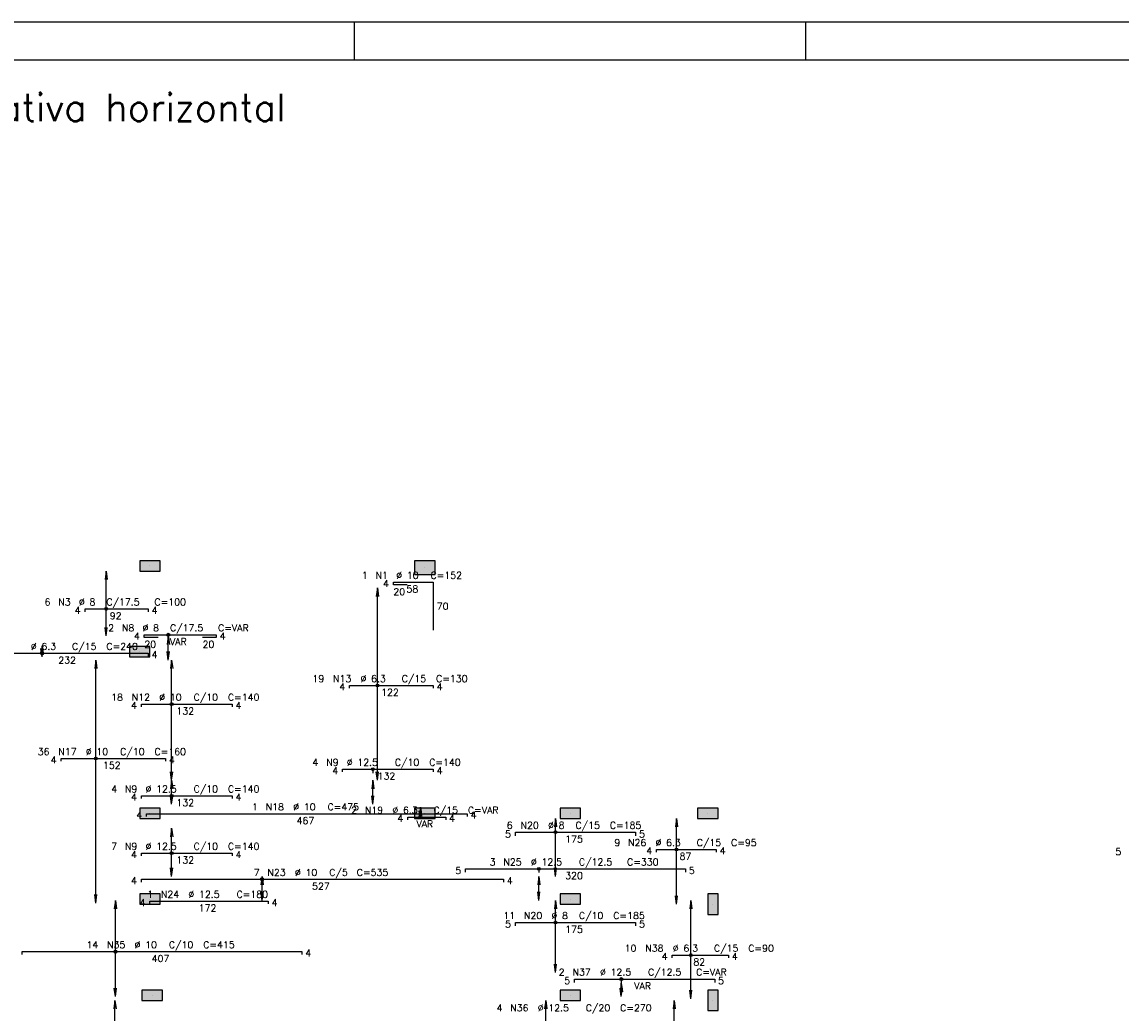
# Model space of a CAD drawing. Extents: x 0 to 119, y 0 to 84.
# Tile 6 of 14: x 24 to 53, y 58 to 84. Entities that reach past the tile are written whole.
import ezdxf

# ---------------------------------------------------------------- set-up
doc = ezdxf.new("R2010")
doc.units = 0
doc.header["$MEASUREMENT"] = 0
doc.linetypes.add('ESTILO_TQS_0002', pattern=[0.4, 0.1, -0.3])
for name, color, linetype in [('1', 1, 'CONTINUOUS'), ('2', 2, 'CONTINUOUS'), ('6', 6, 'CONTINUOUS'), ('7', 7, 'CONTINUOUS'), ('8', 8, 'CONTINUOUS'), ('9', 9, 'CONTINUOUS')]:
    doc.layers.add(name, color=color, linetype=linetype)
doc.styles.get("Standard").update_dxf_attribs({"font": 'ROMANS.SHX'})

msp = doc.modelspace()

# ---------------------------------------------------------------- linework, layer by layer
at = {"layer": '1', "linetype": 'Continuous'}
for p, q in [((0, 84.099998), (118.900002, 84.099998)), ((32.950001, 83.099998), (32.950001, 84.099998)), ((44.900002, 83.099998), (44.900002, 84.099998)), ((27.535858, 69.701124), (27.535858, 69.701124)), ((34.808585, 69.655669), (34.808585, 69.655669)), ((27.263131, 67.428396), (27.263131, 67.428396)), ((27.535858, 63.155669), (27.535858, 63.155669)), ((34.808585, 63.155669), (34.808585, 63.155669)), ((38.663131, 63.155669), (38.663131, 63.155669)), ((42.299495, 63.155669), (42.299495, 63.155669)), ((27.535858, 60.882942), (27.535858, 60.882942)), ((38.663131, 60.882942), (38.663131, 60.882942)), ((42.435858, 60.746578), (42.435858, 60.746578)), ((27.590404, 58.337487), (27.590404, 58.337487)), ((38.663131, 58.337487), (38.663131, 58.337487)), ((42.435858, 58.201124), (42.435858, 58.201124))]:
    msp.add_line(p, q, dxfattribs=at)
at = {"layer": '1', "linetype": 'ESTILO_TQS_0002'}
for p, q in [((28.021023, 67.879918), (28.021023, 67.846578)), ((33.435778, 64.319256), (33.435778, 64.028396)), ((37.829599, 61.682669), (37.829599, 61.482942)), ((40.01061, 58.766107), (40.01061, 58.654054))]:
    msp.add_line(p, q, dxfattribs=at)
at = {"layer": '2', "linetype": 'Continuous'}
for p, q in [((26.375196, 69.56476), (26.345531, 69.339432)), ((26.375196, 67.846578), (26.375196, 69.56476)), ((26.375196, 69.56476), (26.404861, 69.339432)), ((26.375196, 69.56476), (26.375196, 69.56476)), ((33.556996, 69.119305), (33.527331, 68.893977)), ((33.556996, 64.028396), (33.556996, 69.119305)), ((33.556996, 69.119305), (33.586661, 68.893977)), ((33.556996, 69.119305), (33.556996, 69.119305)), ((26.375196, 67.846578), (26.345531, 68.071907)), ((26.375196, 67.846578), (26.404861, 68.071907)), ((26.375196, 67.846578), (26.375196, 67.846578)), ((28.021023, 67.846578), (27.991358, 67.62125)), ((28.021023, 67.210215), (28.021023, 67.846578)), ((28.021023, 67.846578), (28.050688, 67.62125)), ((28.021023, 67.846578), (28.021023, 67.846578)), ((24.678143, 67.587487), (24.648478, 67.362159)), ((24.678143, 67.292033), (24.678143, 67.587487)), ((24.678143, 67.587487), (24.707808, 67.362159)), ((24.678143, 67.587487), (24.678143, 67.587487)), ((24.678143, 67.292033), (24.648478, 67.517361)), ((24.678143, 67.292033), (24.707808, 67.517361)), ((24.678143, 67.292033), (24.678143, 67.292033)), ((28.021023, 67.210215), (27.991358, 67.435543)), ((28.021023, 67.210215), (28.050688, 67.435543)), ((26.103569, 67.210215), (26.073904, 66.984886)), ((26.103569, 60.77566), (26.103569, 67.210215)), ((26.103569, 67.210215), (26.133235, 66.984886)), ((26.103569, 67.210215), (26.103569, 67.210215)), ((28.021023, 67.210215), (28.021023, 67.210215)), ((28.108506, 67.210215), (28.078841, 66.984886)), ((28.108506, 64.028396), (28.108506, 67.210215)), ((28.108506, 67.210215), (28.138171, 66.984886)), ((28.108506, 67.210215), (28.108506, 67.210215)), ((28.108506, 64.028396), (28.078841, 64.253725)), ((28.108506, 64.028396), (28.138171, 64.253725)), ((33.556996, 64.028396), (33.527331, 64.253725)), ((33.556996, 64.028396), (33.586661, 64.253725)), ((28.108506, 64.028396), (28.078841, 63.803068)), ((28.108506, 63.392033), (28.108506, 64.028396)), ((28.108506, 64.028396), (28.138171, 63.803068)), ((28.108506, 64.028396), (28.108506, 64.028396)), ((28.108506, 64.028396), (28.108506, 64.028396)), ((33.435778, 64.028396), (33.406113, 63.803068)), ((33.435778, 63.392033), (33.435778, 64.028396)), ((33.435778, 64.028396), (33.465443, 63.803068)), ((33.435778, 64.028396), (33.435778, 64.028396)), ((33.556996, 64.028396), (33.556996, 64.028396)), ((28.108506, 63.392033), (28.078841, 63.617361)), ((28.108506, 63.392033), (28.138171, 63.617361)), ((33.435778, 63.392033), (33.406113, 63.617361)), ((33.435778, 63.392033), (33.465443, 63.617361)), ((28.108506, 63.392033), (28.108506, 63.392033)), ((33.435778, 63.392033), (33.435778, 63.392033)), ((34.692978, 63.31476), (34.663313, 63.089432)), ((34.692978, 62.996578), (34.663313, 63.221907)), ((34.692978, 62.996578), (34.692978, 63.31476)), ((34.692978, 63.31476), (34.722643, 63.089432)), ((34.692978, 63.31476), (34.692978, 63.31476)), ((34.692978, 62.996578), (34.722643, 63.221907)), ((34.692978, 62.996578), (34.692978, 62.996578)), ((38.269088, 63.019305), (38.239423, 62.793977)), ((38.269088, 61.482942), (38.269088, 63.019305)), ((38.269088, 63.019305), (38.298753, 62.793977)), ((38.269088, 63.019305), (38.269088, 63.019305)), ((41.472169, 63.019305), (41.442504, 62.793977)), ((41.472169, 60.746578), (41.472169, 63.019305)), ((41.472169, 63.019305), (41.501834, 62.793977)), ((41.472169, 63.019305), (41.472169, 63.019305)), ((28.108506, 62.755669), (28.078841, 62.530341)), ((28.108506, 61.482942), (28.108506, 62.755669)), ((28.108506, 62.755669), (28.138171, 62.530341)), ((28.108506, 62.755669), (28.108506, 62.755669)), ((28.108506, 61.482942), (28.078841, 61.70827)), ((28.108506, 61.482942), (28.138171, 61.70827)), ((28.108506, 61.482942), (28.108506, 61.482942)), ((30.502202, 61.482942), (30.472537, 61.257613)), ((30.502202, 60.846578), (30.502202, 61.482942)), ((30.502202, 61.482942), (30.531867, 61.257613)), ((30.502202, 61.482942), (30.502202, 61.482942)), ((37.829599, 61.482942), (37.799934, 61.257613)), ((37.829599, 60.846578), (37.829599, 61.482942)), ((37.829599, 61.482942), (37.859264, 61.257613)), ((37.829599, 61.482942), (37.829599, 61.482942)), ((38.269088, 61.482942), (38.239423, 61.70827)), ((38.269088, 61.482942), (38.298753, 61.70827)), ((38.269088, 61.482942), (38.269088, 61.482942)), ((26.103569, 60.77566), (26.073904, 61.000988)), ((26.103569, 60.77566), (26.133235, 61.000988)), ((30.502202, 60.846578), (30.472537, 61.071907)), ((30.502202, 60.846578), (30.531867, 61.071907)), ((37.829599, 60.846578), (37.799934, 61.071907)), ((37.829599, 60.846578), (37.859264, 61.071907)), ((41.472169, 60.746578), (41.442504, 60.971907)), ((41.472169, 60.746578), (41.501834, 60.971907)), ((26.103569, 60.77566), (26.103569, 60.77566)), ((26.62137, 60.846578), (26.591705, 60.62125)), ((26.62137, 58.301124), (26.62137, 60.846578)), ((26.62137, 60.846578), (26.651035, 60.62125)), ((26.62137, 60.846578), (26.62137, 60.846578)), ((30.502202, 60.846578), (30.502202, 60.846578)), ((37.829599, 60.846578), (37.829599, 60.846578)), ((38.269088, 60.846578), (38.239423, 60.62125)), ((38.269088, 58.937487), (38.269088, 60.846578)), ((38.269088, 60.846578), (38.298753, 60.62125)), ((38.269088, 60.846578), (38.269088, 60.846578)), ((41.472169, 60.746578), (41.472169, 60.746578)), ((41.852096, 60.846578), (41.822431, 60.62125)), ((41.852096, 58.242199), (41.852096, 60.846578)), ((41.852096, 60.846578), (41.881761, 60.62125)), ((41.852096, 60.846578), (41.852096, 60.846578)), ((38.269088, 58.937487), (38.239423, 59.162816)), ((38.269088, 58.937487), (38.298753, 59.162816)), ((38.269088, 58.937487), (38.269088, 58.937487)), ((26.62137, 58.301124), (26.591705, 58.526452)), ((26.62137, 58.301124), (26.651035, 58.526452)), ((40.01061, 58.654054), (39.980945, 58.428726)), ((40.01061, 58.301124), (39.980945, 58.526452)), ((40.01061, 58.301124), (40.01061, 58.654054)), ((40.01061, 58.654054), (40.040275, 58.428726)), ((40.01061, 58.654054), (40.01061, 58.654054)), ((40.01061, 58.301124), (40.040275, 58.526452)), ((26.62137, 58.301124), (26.62137, 58.301124)), ((40.01061, 58.301124), (40.01061, 58.301124)), ((41.852096, 58.242199), (41.822431, 58.467527)), ((41.852096, 58.242199), (41.881761, 58.467527)), ((41.852096, 58.242199), (41.852096, 58.242199)), ((26.609527, 58.201124), (26.579861, 57.975795)), ((26.609527, 56.392033), (26.609527, 58.201124)), ((26.609527, 58.201124), (26.639192, 57.975795)), ((26.609527, 58.201124), (26.609527, 58.201124)), ((38.011462, 58.201124), (37.981797, 57.975795)), ((38.011462, 57.028396), (38.011462, 58.201124)), ((38.011462, 58.201124), (38.041127, 57.975795)), ((38.011462, 58.201124), (38.011462, 58.201124)), ((41.41156, 58.201124), (41.381894, 57.975795)), ((41.41156, 56.181726), (41.41156, 58.201124)), ((41.41156, 58.201124), (41.441225, 57.975795)), ((41.41156, 58.201124), (41.41156, 58.201124))]:
    msp.add_line(p, q, dxfattribs=at)
for points in [[(27.808585, 69.56476), (27.808585, 69.837487), (27.263131, 69.837487), (27.263131, 69.56476), (27.808585, 69.56476)], [(35.081313, 69.473851), (35.081313, 69.837487), (34.535858, 69.837487), (34.535858, 69.473851), (35.081313, 69.473851)], [(27.535858, 67.292033), (27.535858, 67.56476), (26.990404, 67.56476), (26.990404, 67.292033), (27.535858, 67.292033)], [(27.808585, 63.019305), (27.808585, 63.292033), (27.263131, 63.292033), (27.263131, 63.019305), (27.808585, 63.019305)], [(35.081313, 63.019305), (35.081313, 63.292033), (34.535858, 63.292033), (34.535858, 63.019305), (35.081313, 63.019305)], [(38.935858, 63.019305), (38.935858, 63.292033), (38.390404, 63.292033), (38.390404, 63.019305), (38.935858, 63.019305)], [(42.572222, 63.019305), (42.572222, 63.292033), (42.026767, 63.292033), (42.026767, 63.019305), (42.572222, 63.019305)], [(27.808585, 60.746578), (27.808585, 61.019305), (27.263131, 61.019305), (27.263131, 60.746578), (27.808585, 60.746578)], [(38.935858, 60.746578), (38.935858, 61.019305), (38.390404, 61.019305), (38.390404, 60.746578), (38.935858, 60.746578)], [(42.572222, 61.019305), (42.299495, 61.019305), (42.299495, 60.473851), (42.572222, 60.473851), (42.572222, 61.019305)], [(27.863131, 58.201124), (27.863131, 58.473851), (27.317676, 58.473851), (27.317676, 58.201124), (27.863131, 58.201124)], [(38.935858, 58.201124), (38.935858, 58.473851), (38.390404, 58.473851), (38.390404, 58.201124), (38.935858, 58.201124)], [(42.572222, 58.473851), (42.299495, 58.473851), (42.299495, 57.928396), (42.572222, 57.928396), (42.572222, 58.473851)]]:
    msp.add_lwpolyline(points, dxfattribs=at)
for centre, radius in [((26.375196, 68.562487), 0.037841), ((26.375196, 68.562487), 0.018864), ((28.021023, 67.879918), 0.037841), ((28.021023, 67.879918), 0.018864), ((24.678143, 67.387715), 0.037841), ((24.678143, 67.387715), 0.018864), ((33.556996, 66.537487), 0.037841), ((33.556996, 66.537487), 0.018864), ((28.108506, 66.043885), 0.037841), ((28.108506, 66.043885), 0.018864), ((26.103569, 64.603493), 0.037841), ((26.103569, 64.603493), 0.018864), ((33.435778, 64.319256), 0.037841), ((33.435778, 64.319256), 0.018864), ((28.108506, 63.616124), 0.037841), ((28.108506, 63.616124), 0.018864), ((34.692978, 63.054305), 0.037841), ((34.692978, 63.054305), 0.018864), ((38.269088, 62.651361), 0.037841), ((38.269088, 62.651361), 0.018864), ((28.108506, 62.097487), 0.037841), ((28.108506, 62.097487), 0.018864), ((41.472169, 62.196418), 0.037841), ((41.472169, 62.196418), 0.018864), ((30.502202, 61.40493), 0.037841), ((37.829599, 61.682669), 0.037841), ((37.829599, 61.682669), 0.018864), ((30.502202, 61.40493), 0.018864), ((38.269088, 60.264326), 0.037841), ((38.269088, 60.264326), 0.018864), ((26.62137, 59.490215), 0.037841), ((26.62137, 59.490215), 0.018864), ((41.852096, 59.399624), 0.037841), ((41.852096, 59.399624), 0.018864), ((40.01061, 58.766107), 0.037841), ((40.01061, 58.766107), 0.018864)]:
    msp.add_circle(centre, radius, dxfattribs=at)
at = {"layer": '6', "linetype": 'Continuous'}
for p, q in [((33.978996, 69.198396), (33.978996, 69.271124)), ((33.978996, 69.271124), (35.035862, 69.271124)), ((34.342632, 69.198396), (33.978996, 69.198396)), ((35.035862, 69.271124), (35.035862, 67.998396)), ((25.817676, 68.48976), (25.817676, 68.562487)), ((25.817676, 68.562487), (27.490404, 68.562487)), ((27.490404, 68.562487), (27.490404, 68.48976)), ((27.385858, 67.807191), (27.385858, 67.879918)), ((27.385858, 67.879918), (29.291536, 67.879918)), ((29.291536, 67.879918), (29.291536, 67.807191)), ((27.749495, 67.807191), (27.385858, 67.807191)), ((29.291536, 67.807191), (28.927899, 67.807191)), ((23.272222, 67.387715), (27.490404, 67.387715)), ((27.490404, 67.387715), (27.490404, 67.314987)), ((32.817676, 66.46476), (32.817676, 66.537487)), ((32.817676, 66.537487), (35.035858, 66.537487)), ((35.035858, 66.537487), (35.035858, 66.46476)), ((27.308585, 65.971158), (27.308585, 66.043885)), ((27.308585, 66.043885), (29.708585, 66.043885)), ((29.708585, 66.043885), (29.708585, 65.971158)), ((25.182449, 64.530766), (25.182449, 64.603493)), ((25.182449, 64.603493), (27.946085, 64.603493)), ((27.946085, 64.603493), (27.946085, 64.530766)), ((32.635858, 64.246529), (32.635858, 64.319256)), ((32.635858, 64.319256), (35.035858, 64.319256)), ((35.035858, 64.319256), (35.035858, 64.246529)), ((27.308585, 63.543396), (27.308585, 63.616124)), ((27.308585, 63.616124), (29.708585, 63.616124)), ((29.708585, 63.616124), (29.708585, 63.543396)), ((27.444949, 63.068396), (27.444949, 63.141124)), ((27.444949, 63.141124), (35.935858, 63.141124)), ((34.357946, 62.981578), (34.357946, 63.054305)), ((34.357946, 63.054305), (35.363135, 63.054305)), ((35.363135, 63.054305), (35.363135, 62.981578)), ((35.935858, 63.141124), (35.935858, 63.068396)), ((37.208585, 62.560452), (37.208585, 62.651361)), ((37.208585, 62.651361), (40.390404, 62.651361)), ((40.390404, 62.651361), (40.390404, 62.560452)), ((27.308585, 62.02476), (27.308585, 62.097487)), ((27.308585, 62.097487), (29.708585, 62.097487)), ((29.708585, 62.097487), (29.708585, 62.02476)), ((40.944949, 62.12369), (40.944949, 62.196418)), ((40.944949, 62.196418), (42.526767, 62.196418)), ((42.526767, 62.196418), (42.526767, 62.12369)), ((35.890404, 61.59176), (35.890404, 61.682669)), ((35.890404, 61.682669), (41.708585, 61.682669)), ((41.708585, 61.682669), (41.708585, 61.59176)), ((27.308585, 61.332202), (27.308585, 61.40493)), ((27.308585, 61.40493), (36.890404, 61.40493)), ((36.890404, 61.40493), (36.890404, 61.332202)), ((27.535858, 60.753396), (27.535858, 60.826124)), ((27.535858, 60.826124), (30.663131, 60.826124)), ((30.663131, 60.826124), (30.663131, 60.753396)), ((37.208585, 60.173417), (37.208585, 60.264326)), ((37.208585, 60.264326), (40.390404, 60.264326)), ((40.390404, 60.264326), (40.390404, 60.173417)), ((24.154946, 59.417487), (24.154946, 59.490215)), ((24.154946, 59.490215), (31.554946, 59.490215)), ((31.554946, 59.490215), (31.554946, 59.417487)), ((41.355176, 59.326897), (41.355176, 59.399624)), ((41.355176, 59.399624), (42.846085, 59.399624)), ((42.846085, 59.399624), (42.846085, 59.326897)), ((38.773838, 58.675198), (38.773838, 58.766107)), ((38.773838, 58.766107), (42.484521, 58.766107)), ((42.484521, 58.766107), (42.484521, 58.675198))]:
    msp.add_line(p, q, dxfattribs=at)
at = {"layer": '8', "linetype": 'Continuous'}
msp.add_line((2.5, 83.099998), (117.900002, 83.099998), dxfattribs=at)
at = {"layer": '9', "linetype": 'Continuous'}
for points in [[(27.808585, 69.56476), (27.808585, 69.837487), (27.263131, 69.837487)], [(27.808585, 69.56476), (27.263131, 69.837487), (27.263131, 69.56476)], [(35.081313, 69.473851), (35.081313, 69.837487), (34.535858, 69.837487)], [(35.081313, 69.473851), (34.535858, 69.837487), (34.535858, 69.473851)], [(27.808585, 69.56476), (27.263131, 69.56476), (27.808585, 69.56476)], [(35.081313, 69.473851), (34.535858, 69.473851), (35.081313, 69.473851)], [(27.535858, 67.292033), (27.535858, 67.56476), (26.990404, 67.56476)], [(27.535858, 67.292033), (26.990404, 67.56476), (26.990404, 67.292033)], [(27.535858, 67.292033), (26.990404, 67.292033), (27.535858, 67.292033)], [(27.808585, 63.019305), (27.808585, 63.292033), (27.263131, 63.292033)], [(27.808585, 63.019305), (27.263131, 63.292033), (27.263131, 63.019305)], [(35.081313, 63.019305), (35.081313, 63.292033), (34.535858, 63.292033)], [(35.081313, 63.019305), (34.535858, 63.292033), (34.535858, 63.019305)], [(38.935858, 63.019305), (38.935858, 63.292033), (38.390404, 63.292033)], [(38.935858, 63.019305), (38.390404, 63.292033), (38.390404, 63.019305)], [(42.572222, 63.019305), (42.572222, 63.292033), (42.026767, 63.292033)], [(42.572222, 63.019305), (42.026767, 63.292033), (42.026767, 63.019305)], [(27.808585, 63.019305), (27.263131, 63.019305), (27.808585, 63.019305)], [(35.081313, 63.019305), (34.535858, 63.019305), (35.081313, 63.019305)], [(38.935858, 63.019305), (38.390404, 63.019305), (38.935858, 63.019305)], [(42.572222, 63.019305), (42.026767, 63.019305), (42.572222, 63.019305)], [(27.808585, 60.746578), (27.808585, 61.019305), (27.263131, 61.019305)], [(27.808585, 60.746578), (27.263131, 61.019305), (27.263131, 60.746578)], [(38.935858, 60.746578), (38.935858, 61.019305), (38.390404, 61.019305)], [(38.935858, 60.746578), (38.390404, 61.019305), (38.390404, 60.746578)], [(42.572222, 61.019305), (42.299495, 61.019305), (42.299495, 60.473851)], [(42.572222, 61.019305), (42.299495, 60.473851), (42.572222, 60.473851)], [(42.572222, 61.019305), (42.572222, 60.473851), (42.572222, 61.019305)], [(27.808585, 60.746578), (27.263131, 60.746578), (27.808585, 60.746578)], [(38.935858, 60.746578), (38.390404, 60.746578), (38.935858, 60.746578)], [(27.863131, 58.201124), (27.863131, 58.473851), (27.317676, 58.473851)], [(27.863131, 58.201124), (27.317676, 58.473851), (27.317676, 58.201124)], [(38.935858, 58.201124), (38.935858, 58.473851), (38.390404, 58.473851)], [(38.935858, 58.201124), (38.390404, 58.473851), (38.390404, 58.201124)], [(42.572222, 58.473851), (42.299495, 58.473851), (42.299495, 57.928396)], [(42.572222, 58.473851), (42.299495, 57.928396), (42.572222, 57.928396)], [(42.572222, 58.473851), (42.572222, 57.928396), (42.572222, 58.473851)], [(27.863131, 58.201124), (27.317676, 58.201124), (27.863131, 58.201124)], [(38.935858, 58.201124), (38.390404, 58.201124), (38.935858, 58.201124)]]:
    msp.add_solid(points, dxfattribs=at)

# ---------------------------------------------------------------- texts
at = {"layer": '2', "linetype": 'Continuous'}
for s, p in [('1', (33.143793, 69.362033)), ('N1', (33.507429, 69.362033)), ('4', (33.706268, 69.143851)), ('%%c 10', (34.052883, 69.362033)), ('C=152', (34.961974, 69.362033)), ('20', (33.978996, 68.925669)), ('58', (34.325611, 68.998396)), ('6', (24.744949, 68.653396)), ('N3', (25.108585, 68.653396)), ('%%c 8', (25.65404, 68.653396)), ('C/17.5', (26.381313, 68.653396)), ('C=100', (27.65404, 68.653396)), ('70', (35.126771, 68.543851)), ('4', (25.544949, 68.435215)), ('92', (26.472222, 68.28976)), ('4', (27.581313, 68.435215)), ('2', (26.429606, 67.970827)), ('N8', (26.793242, 67.970827)), ('%%c 8', (27.338697, 67.970827)), ('C/17.5', (28.06597, 67.970827)), ('C=VAR', (29.338697, 67.970827)), ('4', (27.113131, 67.752645)), ('4', (29.382445, 67.752645)), ('%%c 6.3', (24.381313, 67.478624)), ('C/15', (25.472222, 67.478624)), ('C=240', (26.381313, 67.478624)), ('20', (27.385858, 67.534463)), ('VAR', (28.06597, 67.607191)), ('20', (28.927899, 67.534463)), ('232', (25.108585, 67.114987)), ('4', (27.581313, 67.260442)), ('19', (31.835858, 66.628396)), ('N13', (32.381313, 66.628396)), ('%%c 6.3', (33.108585, 66.628396)), ('C/15', (34.199495, 66.628396)), ('C=130', (35.108585, 66.628396)), ('4', (32.544949, 66.410215)), ('122', (33.65404, 66.26476)), ('4', (35.126767, 66.410215)), ('18', (26.508585, 66.134794)), ('4', (27.035858, 65.916612)), ('N12', (27.05404, 66.134794)), ('%%c 10', (27.781313, 66.134794)), ('C/10', (28.690404, 66.134794)), ('C=140', (29.599495, 66.134794)), ('4', (29.799495, 65.916612)), ('132', (28.235858, 65.771158)), ('36', (24.564267, 64.694402)), ('4', (24.909722, 64.476221)), ('N17', (25.109722, 64.694402)), ('%%c 10', (25.836995, 64.694402)), ('C/10', (26.746085, 64.694402)), ('C=160', (27.655176, 64.694402)), ('4', (28.036995, 64.476221)), ('152', (26.29154, 64.330766)), ('4', (31.835858, 64.410165)), ('N9', (32.199495, 64.410165)), ('4', (32.363131, 64.191984)), ('%%c 12.5', (32.744949, 64.410165)), ('C/10', (34.017676, 64.410165)), ('C=140', (34.926767, 64.410165)), ('4', (35.126767, 64.191984)), ('132', (33.563131, 64.046529)), ('4', (26.508585, 63.707033)), ('N9', (26.872222, 63.707033)), ('%%c 12.5', (27.417676, 63.707033)), ('C/10', (28.690404, 63.707033)), ('C=140', (29.599495, 63.707033)), ('4', (27.035858, 63.488851)), ('132', (28.235858, 63.343396)), ('4', (29.799495, 63.488851)), ('4', (27.172222, 63.013851)), ('1', (30.235858, 63.232033)), ('N18', (30.599495, 63.232033)), ('%%c 10', (31.326767, 63.232033)), ('C=475', (32.235858, 63.232033)), ('2', (32.86054, 63.145215)), ('N19', (33.224177, 63.145215)), ('%%c 6.3', (33.95145, 63.145215)), ('C/15', (35.042359, 63.145215)), ('C=VAR', (35.95145, 63.145215)), ('4', (36.026767, 63.013851)), ('467', (31.417676, 62.868396)), ('4', (34.085219, 62.927033)), ('VAR', (34.587813, 62.781578)), ('4', (35.454044, 62.927033)), ('6', (36.981313, 62.74227)), ('N20', (37.344949, 62.74227)), ('%%c 8', (38.072222, 62.74227)), ('C/15', (38.799495, 62.74227)), ('C=185', (39.708585, 62.74227)), ('5', (36.935858, 62.514997)), ('5', (40.481313, 62.514997)), ('7', (26.508585, 62.188396)), ('N9', (26.872222, 62.188396)), ('%%c 12.5', (27.417676, 62.188396)), ('C/10', (28.690404, 62.188396)), ('C=140', (29.599495, 62.188396)), ('175', (38.526767, 62.378634)), ('9', (39.826767, 62.287327)), ('N26', (40.190404, 62.287327)), ('%%c 6.3', (40.917676, 62.287327)), ('C/15', (42.008585, 62.287327)), ('C=95', (42.917676, 62.287327)), ('4', (27.035858, 61.970215)), ('4', (29.799495, 61.970215)), ('4', (40.672222, 62.069145)), ('87', (41.55404, 61.92369)), ('4', (42.617676, 62.069145)), ('5', (53.08976, 62.049085)), ('132', (28.235858, 61.82476)), ('3', (36.526767, 61.773578)), ('N25', (36.890404, 61.773578)), ('%%c 12.5', (37.617676, 61.773578)), ('C/12.5', (38.890404, 61.773578)), ('C=330', (40.163131, 61.773578)), ('4', (27.035858, 61.277657)), ('7', (30.281313, 61.495839)), ('N23', (30.644949, 61.495839)), ('%%c 10', (31.372222, 61.495839)), ('C/5', (32.281313, 61.495839)), ('C=535', (33.008585, 61.495839)), ('5', (35.617676, 61.546305)), ('4', (36.981313, 61.277657)), ('320', (38.526767, 61.409942)), ('5', (41.799495, 61.546305)), ('527', (31.826767, 61.132202)), ('4', (27.263131, 60.698851)), ('1', (27.463131, 60.917033)), ('N24', (27.826767, 60.917033)), ('%%c 12.5', (28.55404, 60.917033)), ('C=180', (29.826767, 60.917033)), ('4', (30.75404, 60.698851)), ('172', (28.826767, 60.553396)), ('11', (36.890404, 60.355235)), ('5', (36.935858, 60.127962)), ('N20', (37.435858, 60.355235)), ('%%c 8', (38.163131, 60.355235)), ('C/10', (38.890404, 60.355235)), ('C=185', (39.799495, 60.355235)), ('5', (40.481313, 60.127962)), ('175', (38.526767, 59.991599)), ('14', (25.854946, 59.581124)), ('N35', (26.4004, 59.581124)), ('%%c 10', (27.127673, 59.581124)), ('C/10', (28.036764, 59.581124)), ('C=415', (28.945855, 59.581124)), ('407', (27.582218, 59.217487)), ('4', (31.645855, 59.362942)), ('10', (40.100631, 59.490533)), ('N38', (40.646085, 59.490533)), ('4', (41.082449, 59.272351)), ('%%c 6.3', (41.373358, 59.490533)), ('C/15', (42.464267, 59.490533)), ('4', (42.936995, 59.272351)), ('C=90', (43.373358, 59.490533)), ('82', (41.918813, 59.126897)), ('2', (38.356452, 58.857016)), ('N37', (38.720089, 58.857016)), ('%%c 12.5', (39.447361, 58.857016)), ('C/12.5', (40.720089, 58.857016)), ('C=VAR', (41.992816, 58.857016)), ('5', (38.50111, 58.629743)), ('VAR', (40.356452, 58.49338)), ('5', (42.57543, 58.629743)), ('4', (36.708585, 57.911387)), ('N36', (37.072222, 57.911387)), ('%%c 12.5', (37.799495, 57.911387)), ('C/20', (39.072222, 57.911387)), ('C=270', (39.981313, 57.911387))]:
    msp.add_text(s, height=0.181818, dxfattribs=at).set_placement(p)
at = {"layer": '7', "linetype": 'Continuous'}
msp.add_text('NIVEL PATAMAR 01 - Armadura negativa horizontal', height=0.727273, dxfattribs=at).set_placement((5.717676, 81.473851))

doc.saveas('drawing.dxf')
